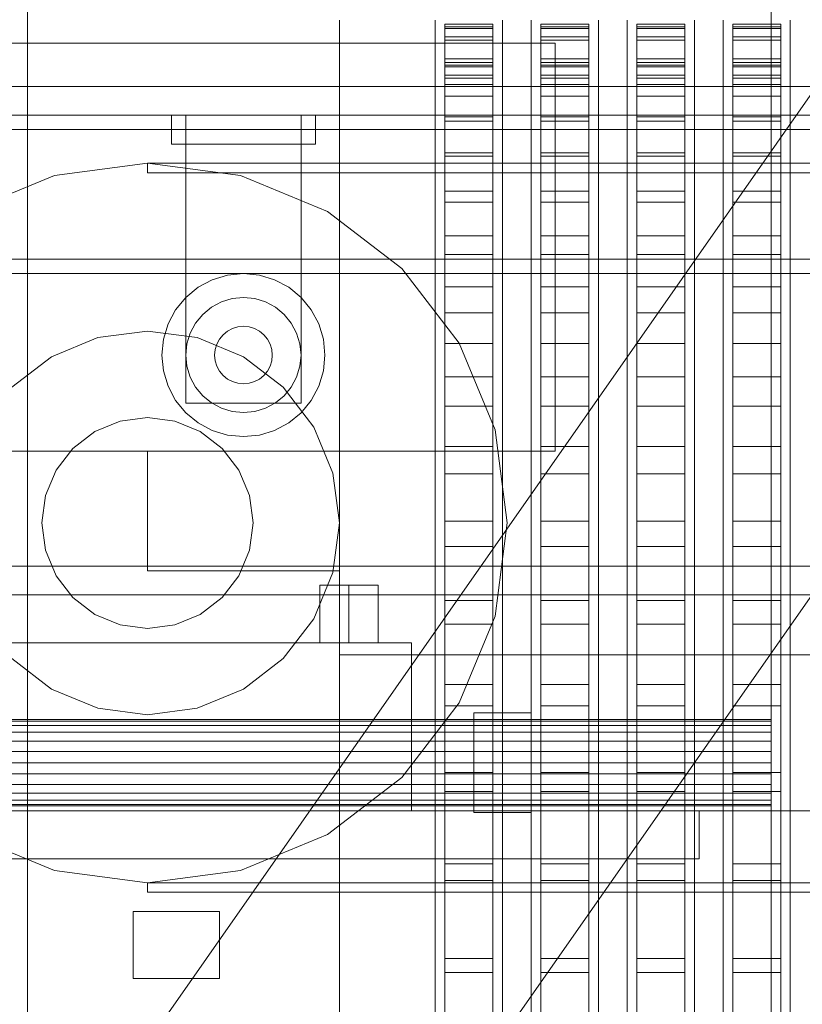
# Model space of a CAD drawing. Header units: millimetres. Extents: x -3490 to 61924, y -72580 to 6847.
# Tile 47 of 256: x -1727 to -1564, y -34225 to -34020. Entities that reach past the tile are written whole.
import ezdxf

# ---------------------------------------------------------------- set-up
doc = ezdxf.new("R2010")
doc.units = ezdxf.units.MM
for name, color, linetype, lineweight in [('COTAS_O', 1, 'Continuous', 0), ('frontal_briquetadora', 7, 'Continuous', 0), ('frontal_C03', 7, 'Continuous', 0), ('frontal_C11', 7, 'Continuous', 0), ('frontal_dosificador', 7, 'Continuous', 0), ('frontal_tolva', 7, 'Continuous', 0)]:
    doc.layers.add(name, color=color, linetype=linetype, lineweight=lineweight)
doc.dimstyles.new('R19_100', dxfattribs={"dimtxt": 250, "dimasz": 150, "dimexe": 150, "dimexo": 80, "dimgap": 100, "dimtad": 1, "dimtih": 1, "dimtoh": 1, "dimdsep": 46, "dimcen": 0.09, "dimadec": 0, "dimazin": 0, "dimtfac": 1, "dimtdec": 4, "dimtofl": 0, "dimtmove": 0, "dimatfit": 3, "dimfxl": 1, "dimtolj": 1, "dimtzin": 0, "dimarcsym": 0})

# ---------------------------------------------------------------- blocks, each defined once
blk = doc.blocks.new('DIM_R29_56')
at = {"layer": 'COTAS_O'}
for p, q in [((-1725, -31700), (-1025, -31700)), ((-1025, -31700), (-1070, -31850)), ((-1025, -34400), (-1025, -31700)), ((-1025, -31700), (-980, -31850)), ((-1025, -34400), (-1070, -34250)), ((-1025, -34400), (-980, -34250)), ((-1725, -34400), (-1025, -34400))]:
    blk.add_line(p, q, dxfattribs=at)
blk.add_text('2700 O', height=250, rotation=90, dxfattribs=at).set_placement((-1125, -33050))
blk = doc.blocks.new('DIM_R29_57')
at = {"layer": 'COTAS_O'}
for p, q in [((-1725, -33700), (-1575, -33655)), ((1725, -33700), (1575, -33655)), ((-1725, -34400), (-1725, -33700)), ((-1725, -33700), (1725, -33700)), ((-1725, -33700), (-1575, -33745)), ((1725, -33700), (1575, -33745)), ((1725, -34400), (1725, -33700))]:
    blk.add_line(p, q, dxfattribs=at)
blk.add_text('3450 O', height=250, dxfattribs=at).set_placement((0, -33600))

msp = doc.modelspace()

# ---------------------------------------------------------------- linework, layer by layer
at = {"layer": 'frontal_briquetadora'}
for p, q in [((-1660, -34021.432), (-1660, -34020.159)), ((-1660, -34023.974), (-1660, -34021.432)), ((-1640, -34021.432), (-1640, -34020.159)), ((-1640, -34023.974), (-1640, -34021.432)), ((-1638, -34021.599), (-1638, -34021.008)), ((-1638, -34021.008), (-1638, -34021.918)), ((-1638, -34021.008), (-1628, -34021.008)), ((-1628, -34021.008), (-1628, -34021.918)), ((-1628, -34021.599), (-1628, -34021.008)), ((-1626, -34021.432), (-1626, -34020.159)), ((-1626, -34023.974), (-1626, -34021.432)), ((-1620, -34021.432), (-1620, -34020.159)), ((-1620, -34023.974), (-1620, -34021.432)), ((-1618, -34021.599), (-1618, -34021.008)), ((-1618, -34021.008), (-1618, -34021.918)), ((-1618, -34021.008), (-1608, -34021.008)), ((-1608, -34021.008), (-1608, -34021.918)), ((-1608, -34021.599), (-1608, -34021.008)), ((-1606, -34021.432), (-1606, -34020.159)), ((-1606, -34023.974), (-1606, -34021.432)), ((-1600, -34021.432), (-1600, -34020.159)), ((-1600, -34023.974), (-1600, -34021.432)), ((-1598, -34021.599), (-1598, -34021.008)), ((-1598, -34021.008), (-1598, -34021.918)), ((-1598, -34021.008), (-1588, -34021.008)), ((-1588, -34021.008), (-1588, -34021.918)), ((-1588, -34021.599), (-1588, -34021.008)), ((-1586, -34021.432), (-1586, -34020.159)), ((-1586, -34023.974), (-1586, -34021.432)), ((-1580, -34021.432), (-1580, -34020.159)), ((-1580, -34023.974), (-1580, -34021.432)), ((-1578, -34021.599), (-1578, -34021.008)), ((-1578, -34021.008), (-1578, -34021.918)), ((-1578, -34021.008), (-1568, -34021.008)), ((-1568, -34021.008), (-1568, -34021.918)), ((-1568, -34021.599), (-1568, -34021.008)), ((-1566, -34021.432), (-1566, -34020.159)), ((-1566, -34023.974), (-1566, -34021.432)), ((-1638, -34023.687), (-1638, -34021.599)), ((-1638, -34021.599), (-1628, -34021.599)), ((-1638, -34021.918), (-1638, -34024.323)), ((-1638, -34021.918), (-1628, -34021.918)), ((-1628, -34023.687), (-1628, -34021.599)), ((-1628, -34021.918), (-1628, -34024.323)), ((-1618, -34023.687), (-1618, -34021.599)), ((-1618, -34021.599), (-1608, -34021.599)), ((-1618, -34021.918), (-1618, -34024.323)), ((-1618, -34021.918), (-1608, -34021.918)), ((-1608, -34023.687), (-1608, -34021.599)), ((-1608, -34021.918), (-1608, -34024.323)), ((-1598, -34023.687), (-1598, -34021.599)), ((-1598, -34021.599), (-1588, -34021.599)), ((-1598, -34021.918), (-1598, -34024.323)), ((-1598, -34021.918), (-1588, -34021.918)), ((-1588, -34023.687), (-1588, -34021.599)), ((-1588, -34021.918), (-1588, -34024.323)), ((-1578, -34023.687), (-1578, -34021.599)), ((-1578, -34021.599), (-1568, -34021.599)), ((-1578, -34021.918), (-1578, -34024.323)), ((-1578, -34021.918), (-1568, -34021.918)), ((-1568, -34023.687), (-1568, -34021.599)), ((-1568, -34021.918), (-1568, -34024.323)), ((-1660, -34027.772), (-1660, -34023.974)), ((-1640, -34027.772), (-1640, -34023.974)), ((-1638, -34255.522), (-1638, -34023.687)), ((-1638, -34023.687), (-1628, -34023.687)), ((-1638, -34024.323), (-1638, -34028.212)), ((-1638, -34024.323), (-1628, -34024.323)), ((-1628, -34255.522), (-1628, -34023.687)), ((-1628, -34024.323), (-1628, -34028.212)), ((-1626, -34027.772), (-1626, -34023.974)), ((-1620, -34027.772), (-1620, -34023.974)), ((-1618, -34255.522), (-1618, -34023.687)), ((-1618, -34023.687), (-1608, -34023.687)), ((-1618, -34024.323), (-1618, -34028.212)), ((-1618, -34024.323), (-1608, -34024.323)), ((-1608, -34255.522), (-1608, -34023.687)), ((-1608, -34024.323), (-1608, -34028.212)), ((-1606, -34027.772), (-1606, -34023.974)), ((-1600, -34027.772), (-1600, -34023.974)), ((-1598, -34255.522), (-1598, -34023.687)), ((-1598, -34023.687), (-1588, -34023.687)), ((-1598, -34024.323), (-1598, -34028.212)), ((-1598, -34024.323), (-1588, -34024.323)), ((-1588, -34255.522), (-1588, -34023.687)), ((-1588, -34024.323), (-1588, -34028.212)), ((-1586, -34027.772), (-1586, -34023.974)), ((-1580, -34027.772), (-1580, -34023.974)), ((-1578, -34255.522), (-1578, -34023.687)), ((-1578, -34023.687), (-1568, -34023.687)), ((-1578, -34024.323), (-1578, -34028.212)), ((-1578, -34024.323), (-1568, -34024.323)), ((-1568, -34255.522), (-1568, -34023.687)), ((-1568, -34024.323), (-1568, -34028.212)), ((-1566, -34027.772), (-1566, -34023.974)), ((-1660, -34032.813), (-1660, -34027.772)), ((-1640, -34032.813), (-1640, -34027.772)), ((-1638, -34028.212), (-1638, -34033.566)), ((-1638, -34028.212), (-1628, -34028.212)), ((-1638, -34029.008), (-1638, -34029.894)), ((-1638, -34029.584), (-1638, -34029.008)), ((-1638, -34029.008), (-1628, -34029.008)), ((-1638, -34031.618), (-1638, -34029.584)), ((-1638, -34029.584), (-1628, -34029.584)), ((-1628, -34028.212), (-1628, -34033.566)), ((-1628, -34029.584), (-1628, -34029.008)), ((-1628, -34029.008), (-1628, -34029.894)), ((-1628, -34031.618), (-1628, -34029.584)), ((-1626, -34032.813), (-1626, -34027.772)), ((-1620, -34032.813), (-1620, -34027.772)), ((-1618, -34028.212), (-1618, -34033.566)), ((-1618, -34028.212), (-1608, -34028.212)), ((-1618, -34029.008), (-1618, -34029.894)), ((-1618, -34029.584), (-1618, -34029.008)), ((-1618, -34029.008), (-1608, -34029.008)), ((-1618, -34031.618), (-1618, -34029.584)), ((-1618, -34029.584), (-1608, -34029.584)), ((-1608, -34028.212), (-1608, -34033.566)), ((-1608, -34029.584), (-1608, -34029.008)), ((-1608, -34029.008), (-1608, -34029.894)), ((-1608, -34031.618), (-1608, -34029.584)), ((-1606, -34032.813), (-1606, -34027.772)), ((-1600, -34032.813), (-1600, -34027.772)), ((-1598, -34028.212), (-1598, -34033.566)), ((-1598, -34028.212), (-1588, -34028.212)), ((-1598, -34029.008), (-1598, -34029.894)), ((-1598, -34029.584), (-1598, -34029.008)), ((-1598, -34029.008), (-1588, -34029.008)), ((-1598, -34031.618), (-1598, -34029.584)), ((-1598, -34029.584), (-1588, -34029.584)), ((-1588, -34028.212), (-1588, -34033.566)), ((-1588, -34029.584), (-1588, -34029.008)), ((-1588, -34029.008), (-1588, -34029.894)), ((-1588, -34031.618), (-1588, -34029.584)), ((-1586, -34032.813), (-1586, -34027.772)), ((-1580, -34032.813), (-1580, -34027.772)), ((-1578, -34028.212), (-1578, -34033.566)), ((-1578, -34028.212), (-1568, -34028.212)), ((-1578, -34029.008), (-1578, -34029.894)), ((-1578, -34029.584), (-1578, -34029.008)), ((-1578, -34029.008), (-1568, -34029.008)), ((-1578, -34031.618), (-1578, -34029.584)), ((-1578, -34029.584), (-1568, -34029.584)), ((-1568, -34028.212), (-1568, -34033.566)), ((-1568, -34029.584), (-1568, -34029.008)), ((-1568, -34029.008), (-1568, -34029.894)), ((-1568, -34031.618), (-1568, -34029.584)), ((-1566, -34032.813), (-1566, -34027.772)), ((-1640, -34030.642), (-1640, -34030)), ((-1640, -34032.567), (-1640, -34030.642)), ((-1638, -34029.894), (-1638, -34032.237)), ((-1638, -34029.894), (-1628, -34029.894)), ((-1638, -34263.452), (-1638, -34031.618)), ((-1638, -34031.618), (-1628, -34031.618)), ((-1628, -34029.894), (-1628, -34032.237)), ((-1628, -34263.452), (-1628, -34031.618)), ((-1626, -34030.642), (-1626, -34030)), ((-1626, -34032.567), (-1626, -34030.642)), ((-1620, -34030.642), (-1620, -34030)), ((-1620, -34032.567), (-1620, -34030.642)), ((-1618, -34029.894), (-1618, -34032.237)), ((-1618, -34029.894), (-1608, -34029.894)), ((-1618, -34263.452), (-1618, -34031.618)), ((-1618, -34031.618), (-1608, -34031.618)), ((-1608, -34029.894), (-1608, -34032.237)), ((-1608, -34263.452), (-1608, -34031.618)), ((-1606, -34030.642), (-1606, -34030)), ((-1606, -34032.567), (-1606, -34030.642)), ((-1600, -34030.642), (-1600, -34030)), ((-1600, -34032.567), (-1600, -34030.642)), ((-1598, -34029.894), (-1598, -34032.237)), ((-1598, -34029.894), (-1588, -34029.894)), ((-1598, -34263.452), (-1598, -34031.618)), ((-1598, -34031.618), (-1588, -34031.618)), ((-1588, -34029.894), (-1588, -34032.237)), ((-1588, -34263.452), (-1588, -34031.618)), ((-1586, -34030.642), (-1586, -34030)), ((-1586, -34032.567), (-1586, -34030.642)), ((-1580, -34030.642), (-1580, -34030)), ((-1580, -34032.567), (-1580, -34030.642)), ((-1578, -34029.894), (-1578, -34032.237)), ((-1578, -34029.894), (-1568, -34029.894)), ((-1578, -34263.452), (-1578, -34031.618)), ((-1578, -34031.618), (-1568, -34031.618)), ((-1568, -34029.894), (-1568, -34032.237)), ((-1568, -34263.452), (-1568, -34031.618)), ((-1566, -34030.642), (-1566, -34030)), ((-1566, -34032.567), (-1566, -34030.642)), ((-1660, -34039.075), (-1660, -34032.813)), ((-1640, -34035.764), (-1640, -34032.567)), ((-1640, -34039.075), (-1640, -34032.813)), ((-1638, -34032.237), (-1638, -34036.025)), ((-1638, -34032.237), (-1628, -34032.237)), ((-1638, -34033.566), (-1638, -34040.36)), ((-1638, -34033.566), (-1628, -34033.566)), ((-1628, -34032.237), (-1628, -34036.025)), ((-1628, -34033.566), (-1628, -34040.36)), ((-1626, -34035.764), (-1626, -34032.567)), ((-1626, -34039.075), (-1626, -34032.813)), ((-1620, -34035.764), (-1620, -34032.567)), ((-1620, -34039.075), (-1620, -34032.813)), ((-1618, -34032.237), (-1618, -34036.025)), ((-1618, -34032.237), (-1608, -34032.237)), ((-1618, -34033.566), (-1618, -34040.36)), ((-1618, -34033.566), (-1608, -34033.566)), ((-1608, -34032.237), (-1608, -34036.025)), ((-1608, -34033.566), (-1608, -34040.36)), ((-1606, -34035.764), (-1606, -34032.567)), ((-1606, -34039.075), (-1606, -34032.813)), ((-1600, -34035.764), (-1600, -34032.567)), ((-1600, -34039.075), (-1600, -34032.813)), ((-1598, -34032.237), (-1598, -34036.025)), ((-1598, -34032.237), (-1588, -34032.237)), ((-1598, -34033.566), (-1598, -34040.36)), ((-1598, -34033.566), (-1588, -34033.566)), ((-1588, -34032.237), (-1588, -34036.025)), ((-1588, -34033.566), (-1588, -34040.36)), ((-1586, -34035.764), (-1586, -34032.567)), ((-1586, -34039.075), (-1586, -34032.813)), ((-1580, -34035.764), (-1580, -34032.567)), ((-1580, -34039.075), (-1580, -34032.813)), ((-1578, -34032.237), (-1578, -34036.025)), ((-1578, -34032.237), (-1568, -34032.237)), ((-1578, -34033.566), (-1578, -34040.36)), ((-1578, -34033.566), (-1568, -34033.566)), ((-1568, -34032.237), (-1568, -34036.025)), ((-1568, -34033.566), (-1568, -34040.36)), ((-1566, -34035.764), (-1566, -34032.567)), ((-1566, -34039.075), (-1566, -34032.813)), ((-1640, -34040.222), (-1640, -34035.764)), ((-1626, -34040.222), (-1626, -34035.764)), ((-1620, -34040.222), (-1620, -34035.764)), ((-1606, -34040.222), (-1606, -34035.764)), ((-1600, -34040.222), (-1600, -34035.764)), ((-1586, -34040.222), (-1586, -34035.764)), ((-1580, -34040.222), (-1580, -34035.764)), ((-1566, -34040.222), (-1566, -34035.764)), ((-1638, -34036.025), (-1638, -34041.241)), ((-1638, -34036.025), (-1628, -34036.025)), ((-1628, -34036.025), (-1628, -34041.241)), ((-1618, -34036.025), (-1618, -34041.241)), ((-1618, -34036.025), (-1608, -34036.025)), ((-1608, -34036.025), (-1608, -34041.241)), ((-1598, -34036.025), (-1598, -34041.241)), ((-1598, -34036.025), (-1588, -34036.025)), ((-1588, -34036.025), (-1588, -34041.241)), ((-1578, -34036.025), (-1578, -34041.241)), ((-1578, -34036.025), (-1568, -34036.025)), ((-1568, -34036.025), (-1568, -34041.241)), ((-1660, -34046.532), (-1660, -34039.075)), ((-1640, -34046.532), (-1640, -34039.075)), ((-1626, -34046.532), (-1626, -34039.075)), ((-1620, -34046.532), (-1620, -34039.075)), ((-1606, -34046.532), (-1606, -34039.075)), ((-1600, -34046.532), (-1600, -34039.075)), ((-1586, -34046.532), (-1586, -34039.075)), ((-1580, -34046.532), (-1580, -34039.075)), ((-1566, -34046.532), (-1566, -34039.075)), ((-1640, -34045.921), (-1640, -34040.222)), ((-1638, -34040.36), (-1638, -34048.56)), ((-1638, -34040.36), (-1628, -34040.36)), ((-1638, -34041.241), (-1638, -34047.859)), ((-1638, -34041.241), (-1628, -34041.241)), ((-1628, -34040.36), (-1628, -34048.56)), ((-1628, -34041.241), (-1628, -34047.859)), ((-1626, -34045.921), (-1626, -34040.222)), ((-1620, -34045.921), (-1620, -34040.222)), ((-1618, -34040.36), (-1618, -34048.56)), ((-1618, -34040.36), (-1608, -34040.36)), ((-1618, -34041.241), (-1618, -34047.859)), ((-1618, -34041.241), (-1608, -34041.241)), ((-1608, -34040.36), (-1608, -34048.56)), ((-1608, -34041.241), (-1608, -34047.859)), ((-1606, -34045.921), (-1606, -34040.222)), ((-1600, -34045.921), (-1600, -34040.222)), ((-1598, -34040.36), (-1598, -34048.56)), ((-1598, -34040.36), (-1588, -34040.36)), ((-1598, -34041.241), (-1598, -34047.859)), ((-1598, -34041.241), (-1588, -34041.241)), ((-1588, -34040.36), (-1588, -34048.56)), ((-1588, -34041.241), (-1588, -34047.859)), ((-1586, -34045.921), (-1586, -34040.222)), ((-1580, -34045.921), (-1580, -34040.222)), ((-1578, -34040.36), (-1578, -34048.56)), ((-1578, -34040.36), (-1568, -34040.36)), ((-1578, -34041.241), (-1578, -34047.859)), ((-1578, -34041.241), (-1568, -34041.241)), ((-1568, -34040.36), (-1568, -34048.56)), ((-1568, -34041.241), (-1568, -34047.859)), ((-1566, -34045.921), (-1566, -34040.222)), ((-1640, -34052.836), (-1640, -34045.921)), ((-1626, -34052.836), (-1626, -34045.921)), ((-1620, -34052.836), (-1620, -34045.921)), ((-1606, -34052.836), (-1606, -34045.921)), ((-1600, -34052.836), (-1600, -34045.921)), ((-1586, -34052.836), (-1586, -34045.921)), ((-1580, -34052.836), (-1580, -34045.921)), ((-1566, -34052.836), (-1566, -34045.921)), ((-1660, -34055.154), (-1660, -34046.532)), ((-1640, -34055.154), (-1640, -34046.532)), ((-1638, -34047.859), (-1638, -34055.846)), ((-1638, -34047.859), (-1628, -34047.859)), ((-1628, -34047.859), (-1628, -34055.846)), ((-1626, -34055.154), (-1626, -34046.532)), ((-1620, -34055.154), (-1620, -34046.532)), ((-1618, -34047.859), (-1618, -34055.846)), ((-1618, -34047.859), (-1608, -34047.859)), ((-1608, -34047.859), (-1608, -34055.846)), ((-1606, -34055.154), (-1606, -34046.532)), ((-1600, -34055.154), (-1600, -34046.532)), ((-1598, -34047.859), (-1598, -34055.846)), ((-1598, -34047.859), (-1588, -34047.859)), ((-1588, -34047.859), (-1588, -34055.846)), ((-1586, -34055.154), (-1586, -34046.532)), ((-1580, -34055.154), (-1580, -34046.532)), ((-1578, -34047.859), (-1578, -34055.846)), ((-1578, -34047.859), (-1568, -34047.859)), ((-1568, -34047.859), (-1568, -34055.846)), ((-1566, -34055.154), (-1566, -34046.532)), ((-1638, -34048.56), (-1638, -34058.126)), ((-1638, -34048.56), (-1628, -34048.56)), ((-1628, -34048.56), (-1628, -34058.126)), ((-1618, -34048.56), (-1618, -34058.126)), ((-1618, -34048.56), (-1608, -34048.56)), ((-1608, -34048.56), (-1608, -34058.126)), ((-1598, -34048.56), (-1598, -34058.126)), ((-1598, -34048.56), (-1588, -34048.56)), ((-1588, -34048.56), (-1588, -34058.126)), ((-1578, -34048.56), (-1578, -34058.126)), ((-1578, -34048.56), (-1568, -34048.56)), ((-1568, -34048.56), (-1568, -34058.126)), ((-1640, -34060.938), (-1640, -34052.836)), ((-1626, -34060.938), (-1626, -34052.836)), ((-1620, -34060.938), (-1620, -34052.836)), ((-1606, -34060.938), (-1606, -34052.836)), ((-1600, -34060.938), (-1600, -34052.836)), ((-1586, -34060.938), (-1586, -34052.836)), ((-1580, -34060.938), (-1580, -34052.836)), ((-1566, -34060.938), (-1566, -34052.836)), ((-1660, -34064.906), (-1660, -34055.154)), ((-1640, -34064.906), (-1640, -34055.154)), ((-1638, -34055.846), (-1638, -34065.165)), ((-1638, -34055.846), (-1628, -34055.846)), ((-1628, -34055.846), (-1628, -34065.165)), ((-1626, -34064.906), (-1626, -34055.154)), ((-1620, -34064.906), (-1620, -34055.154)), ((-1618, -34055.846), (-1618, -34065.165)), ((-1618, -34055.846), (-1608, -34055.846)), ((-1608, -34055.846), (-1608, -34065.165)), ((-1606, -34064.906), (-1606, -34055.154)), ((-1600, -34064.906), (-1600, -34055.154)), ((-1598, -34055.846), (-1598, -34065.165)), ((-1598, -34055.846), (-1588, -34055.846)), ((-1588, -34055.846), (-1588, -34065.165)), ((-1586, -34064.906), (-1586, -34055.154)), ((-1580, -34064.906), (-1580, -34055.154)), ((-1578, -34055.846), (-1578, -34065.165)), ((-1578, -34055.846), (-1568, -34055.846)), ((-1568, -34055.846), (-1568, -34065.165)), ((-1566, -34064.906), (-1566, -34055.154)), ((-1638, -34058.126), (-1638, -34069.012)), ((-1638, -34058.126), (-1628, -34058.126)), ((-1628, -34058.126), (-1628, -34069.012)), ((-1618, -34058.126), (-1618, -34069.012)), ((-1618, -34058.126), (-1608, -34058.126)), ((-1608, -34058.126), (-1608, -34069.012)), ((-1598, -34058.126), (-1598, -34069.012)), ((-1598, -34058.126), (-1588, -34058.126)), ((-1588, -34058.126), (-1588, -34069.012)), ((-1578, -34058.126), (-1578, -34069.012)), ((-1578, -34058.126), (-1568, -34058.126)), ((-1568, -34058.126), (-1568, -34069.012)), ((-1640, -34070.192), (-1640, -34060.938)), ((-1626, -34070.192), (-1626, -34060.938)), ((-1620, -34070.192), (-1620, -34060.938)), ((-1606, -34070.192), (-1606, -34060.938)), ((-1600, -34070.192), (-1600, -34060.938)), ((-1586, -34070.192), (-1586, -34060.938)), ((-1580, -34070.192), (-1580, -34060.938)), ((-1566, -34070.192), (-1566, -34060.938)), ((-1660, -34075.747), (-1660, -34064.906)), ((-1640, -34075.747), (-1640, -34064.906)), ((-1638, -34065.165), (-1638, -34075.769)), ((-1638, -34065.165), (-1628, -34065.165)), ((-1628, -34065.165), (-1628, -34075.769)), ((-1626, -34075.747), (-1626, -34064.906)), ((-1620, -34075.747), (-1620, -34064.906)), ((-1618, -34065.165), (-1618, -34075.769)), ((-1618, -34065.165), (-1608, -34065.165)), ((-1608, -34065.165), (-1608, -34075.769)), ((-1606, -34075.747), (-1606, -34064.906)), ((-1600, -34075.747), (-1600, -34064.906)), ((-1598, -34065.165), (-1598, -34075.769)), ((-1598, -34065.165), (-1588, -34065.165)), ((-1588, -34065.165), (-1588, -34075.769)), ((-1586, -34075.747), (-1586, -34064.906)), ((-1580, -34075.747), (-1580, -34064.906)), ((-1578, -34065.165), (-1578, -34075.769)), ((-1578, -34065.165), (-1568, -34065.165)), ((-1568, -34065.165), (-1568, -34075.769)), ((-1566, -34075.747), (-1566, -34064.906)), ((-1640, -34080.559), (-1640, -34070.192)), ((-1638, -34069.012), (-1638, -34081.166)), ((-1638, -34069.012), (-1628, -34069.012)), ((-1628, -34069.012), (-1628, -34081.166)), ((-1626, -34080.559), (-1626, -34070.192)), ((-1620, -34080.559), (-1620, -34070.192)), ((-1618, -34069.012), (-1618, -34081.166)), ((-1618, -34069.012), (-1608, -34069.012)), ((-1608, -34069.012), (-1608, -34081.166)), ((-1606, -34080.559), (-1606, -34070.192)), ((-1600, -34080.559), (-1600, -34070.192)), ((-1598, -34069.012), (-1598, -34081.166)), ((-1598, -34069.012), (-1588, -34069.012)), ((-1588, -34069.012), (-1588, -34081.166)), ((-1586, -34080.559), (-1586, -34070.192)), ((-1580, -34080.559), (-1580, -34070.192)), ((-1578, -34069.012), (-1578, -34081.166)), ((-1578, -34069.012), (-1568, -34069.012)), ((-1568, -34069.012), (-1568, -34081.166)), ((-1566, -34080.559), (-1566, -34070.192)), ((-1660, -34087.632), (-1660, -34075.747)), ((-1640, -34087.632), (-1640, -34075.747)), ((-1638, -34075.769), (-1638, -34087.608)), ((-1638, -34075.769), (-1628, -34075.769)), ((-1628, -34075.769), (-1628, -34087.608)), ((-1626, -34087.632), (-1626, -34075.747)), ((-1620, -34087.632), (-1620, -34075.747)), ((-1618, -34075.769), (-1618, -34087.608)), ((-1618, -34075.769), (-1608, -34075.769)), ((-1608, -34075.769), (-1608, -34087.608)), ((-1606, -34087.632), (-1606, -34075.747)), ((-1600, -34087.632), (-1600, -34075.747)), ((-1598, -34075.769), (-1598, -34087.608)), ((-1598, -34075.769), (-1588, -34075.769)), ((-1588, -34075.769), (-1588, -34087.608)), ((-1586, -34087.632), (-1586, -34075.747)), ((-1580, -34087.632), (-1580, -34075.747)), ((-1578, -34075.769), (-1578, -34087.608)), ((-1578, -34075.769), (-1568, -34075.769)), ((-1568, -34075.769), (-1568, -34087.608)), ((-1566, -34087.632), (-1566, -34075.747)), ((-1640, -34091.994), (-1640, -34080.559)), ((-1626, -34091.994), (-1626, -34080.559)), ((-1620, -34091.994), (-1620, -34080.559)), ((-1606, -34091.994), (-1606, -34080.559)), ((-1600, -34091.994), (-1600, -34080.559)), ((-1586, -34091.994), (-1586, -34080.559)), ((-1580, -34091.994), (-1580, -34080.559)), ((-1566, -34091.994), (-1566, -34080.559)), ((-1638, -34081.166), (-1638, -34094.527)), ((-1638, -34081.166), (-1628, -34081.166)), ((-1628, -34081.166), (-1628, -34094.527)), ((-1618, -34081.166), (-1618, -34094.527)), ((-1618, -34081.166), (-1608, -34081.166)), ((-1608, -34081.166), (-1608, -34094.527)), ((-1598, -34081.166), (-1598, -34094.527)), ((-1598, -34081.166), (-1588, -34081.166)), ((-1588, -34081.166), (-1588, -34094.527)), ((-1578, -34081.166), (-1578, -34094.527)), ((-1578, -34081.166), (-1568, -34081.166)), ((-1568, -34081.166), (-1568, -34094.527)), ((-1660, -34088.791), (-1660, -34083.177)), ((-1660, -34100.514), (-1660, -34087.632)), ((-1660, -34099.562), (-1660, -34088.791)), ((-1640, -34100.514), (-1640, -34087.632)), ((-1638, -34087.608), (-1638, -34100.623)), ((-1638, -34087.608), (-1628, -34087.608)), ((-1628, -34087.608), (-1628, -34100.623)), ((-1626, -34100.514), (-1626, -34087.632)), ((-1620, -34100.514), (-1620, -34087.632)), ((-1618, -34087.608), (-1618, -34100.623)), ((-1618, -34087.608), (-1608, -34087.608)), ((-1608, -34087.608), (-1608, -34100.623)), ((-1606, -34100.514), (-1606, -34087.632)), ((-1600, -34100.514), (-1600, -34087.632)), ((-1598, -34087.608), (-1598, -34100.623)), ((-1598, -34087.608), (-1588, -34087.608)), ((-1588, -34087.608), (-1588, -34100.623)), ((-1586, -34100.514), (-1586, -34087.632)), ((-1580, -34100.514), (-1580, -34087.632)), ((-1578, -34087.608), (-1578, -34100.623)), ((-1578, -34087.608), (-1568, -34087.608)), ((-1568, -34087.608), (-1568, -34100.623)), ((-1566, -34100.514), (-1566, -34087.632)), ((-1640, -34104.448), (-1640, -34091.994)), ((-1626, -34104.448), (-1626, -34091.994)), ((-1620, -34104.448), (-1620, -34091.994)), ((-1606, -34104.448), (-1606, -34091.994)), ((-1600, -34104.448), (-1600, -34091.994)), ((-1586, -34104.448), (-1586, -34091.994)), ((-1580, -34104.448), (-1580, -34091.994)), ((-1566, -34104.448), (-1566, -34091.994)), ((-1638, -34094.527), (-1638, -34109.032)), ((-1638, -34094.527), (-1628, -34094.527)), ((-1628, -34094.527), (-1628, -34109.032)), ((-1618, -34094.527), (-1618, -34109.032)), ((-1618, -34094.527), (-1608, -34094.527)), ((-1608, -34094.527), (-1608, -34109.032)), ((-1598, -34094.527), (-1598, -34109.032)), ((-1598, -34094.527), (-1588, -34094.527)), ((-1588, -34094.527), (-1588, -34109.032)), ((-1578, -34094.527), (-1578, -34109.032)), ((-1578, -34094.527), (-1568, -34094.527)), ((-1568, -34094.527), (-1568, -34109.032)), ((-1660, -34114.62), (-1660, -34099.562)), ((-1660, -34114.338), (-1660, -34100.514)), ((-1640, -34114.338), (-1640, -34100.514)), ((-1638, -34100.623), (-1638, -34114.753)), ((-1638, -34100.623), (-1628, -34100.623)), ((-1628, -34100.623), (-1628, -34114.753)), ((-1626, -34114.338), (-1626, -34100.514)), ((-1620, -34114.338), (-1620, -34100.514)), ((-1618, -34100.623), (-1618, -34114.753)), ((-1618, -34100.623), (-1608, -34100.623)), ((-1608, -34100.623), (-1608, -34114.753)), ((-1606, -34114.338), (-1606, -34100.514)), ((-1600, -34114.338), (-1600, -34100.514)), ((-1598, -34100.623), (-1598, -34114.753)), ((-1598, -34100.623), (-1588, -34100.623)), ((-1588, -34100.623), (-1588, -34114.753)), ((-1586, -34114.338), (-1586, -34100.514)), ((-1580, -34114.338), (-1580, -34100.514)), ((-1578, -34100.623), (-1578, -34114.753)), ((-1578, -34100.623), (-1568, -34100.623)), ((-1568, -34100.623), (-1568, -34114.753)), ((-1566, -34114.338), (-1566, -34100.514)), ((-1640, -34117.868), (-1640, -34104.448)), ((-1626, -34117.868), (-1626, -34104.448)), ((-1620, -34117.868), (-1620, -34104.448)), ((-1606, -34117.868), (-1606, -34104.448)), ((-1600, -34117.868), (-1600, -34104.448)), ((-1586, -34117.868), (-1586, -34104.448)), ((-1580, -34117.868), (-1580, -34104.448)), ((-1566, -34117.868), (-1566, -34104.448)), ((-1638, -34109.032), (-1638, -34124.609)), ((-1638, -34109.032), (-1628, -34109.032)), ((-1628, -34109.032), (-1628, -34124.609)), ((-1618, -34109.032), (-1618, -34124.609)), ((-1618, -34109.032), (-1608, -34109.032)), ((-1608, -34109.032), (-1608, -34124.609)), ((-1598, -34109.032), (-1598, -34124.609)), ((-1598, -34109.032), (-1588, -34109.032)), ((-1588, -34109.032), (-1588, -34124.609)), ((-1578, -34109.032), (-1578, -34124.609)), ((-1578, -34109.032), (-1568, -34109.032)), ((-1568, -34109.032), (-1568, -34124.609)), ((-1660, -34129.049), (-1660, -34114.338)), ((-1660, -34132.744), (-1660, -34114.62)), ((-1640, -34129.049), (-1640, -34114.338)), ((-1638, -34114.753), (-1638, -34129.927)), ((-1638, -34114.753), (-1628, -34114.753)), ((-1628, -34114.753), (-1628, -34129.927)), ((-1626, -34129.049), (-1626, -34114.338)), ((-1620, -34129.049), (-1620, -34114.338)), ((-1618, -34114.753), (-1618, -34129.927)), ((-1618, -34114.753), (-1608, -34114.753)), ((-1608, -34114.753), (-1608, -34129.927)), ((-1606, -34129.049), (-1606, -34114.338)), ((-1600, -34129.049), (-1600, -34114.338)), ((-1598, -34114.753), (-1598, -34129.927)), ((-1598, -34114.753), (-1588, -34114.753)), ((-1588, -34114.753), (-1588, -34129.927)), ((-1586, -34129.049), (-1586, -34114.338)), ((-1580, -34129.049), (-1580, -34114.338)), ((-1578, -34114.753), (-1578, -34129.927)), ((-1578, -34114.753), (-1568, -34114.753)), ((-1568, -34114.753), (-1568, -34129.927)), ((-1566, -34129.049), (-1566, -34114.338)), ((-1640, -34132.196), (-1640, -34117.868)), ((-1626, -34132.196), (-1626, -34117.868)), ((-1620, -34132.196), (-1620, -34117.868)), ((-1606, -34132.196), (-1606, -34117.868)), ((-1600, -34132.196), (-1600, -34117.868)), ((-1586, -34132.196), (-1586, -34117.868)), ((-1580, -34132.196), (-1580, -34117.868)), ((-1566, -34132.196), (-1566, -34117.868)), ((-1638, -34124.609), (-1638, -34141.184)), ((-1638, -34124.609), (-1628, -34124.609)), ((-1628, -34124.609), (-1628, -34141.184)), ((-1618, -34124.609), (-1618, -34141.184)), ((-1618, -34124.609), (-1608, -34124.609)), ((-1608, -34124.609), (-1608, -34141.184)), ((-1598, -34124.609), (-1598, -34141.184)), ((-1598, -34124.609), (-1588, -34124.609)), ((-1588, -34124.609), (-1588, -34141.184)), ((-1578, -34124.609), (-1578, -34141.184)), ((-1578, -34124.609), (-1568, -34124.609)), ((-1568, -34124.609), (-1568, -34141.184)), ((-1660, -34144.586), (-1660, -34129.049)), ((-1640, -34144.586), (-1640, -34129.049)), ((-1638, -34129.927), (-1638, -34146.072)), ((-1638, -34129.927), (-1628, -34129.927)), ((-1628, -34129.927), (-1628, -34146.072)), ((-1626, -34144.586), (-1626, -34129.049)), ((-1620, -34144.586), (-1620, -34129.049)), ((-1618, -34129.927), (-1618, -34146.072)), ((-1618, -34129.927), (-1608, -34129.927)), ((-1608, -34129.927), (-1608, -34146.072)), ((-1606, -34144.586), (-1606, -34129.049)), ((-1600, -34144.586), (-1600, -34129.049)), ((-1598, -34129.927), (-1598, -34146.072)), ((-1598, -34129.927), (-1588, -34129.927)), ((-1588, -34129.927), (-1588, -34146.072)), ((-1586, -34144.586), (-1586, -34129.049)), ((-1580, -34144.586), (-1580, -34129.049)), ((-1578, -34129.927), (-1578, -34146.072)), ((-1578, -34129.927), (-1568, -34129.927)), ((-1568, -34129.927), (-1568, -34146.072)), ((-1566, -34144.586), (-1566, -34129.049)), ((-1640, -34147.372), (-1640, -34132.196)), ((-1626, -34147.372), (-1626, -34132.196)), ((-1620, -34147.372), (-1620, -34132.196)), ((-1606, -34147.372), (-1606, -34132.196)), ((-1600, -34147.372), (-1600, -34132.196)), ((-1586, -34147.372), (-1586, -34132.196)), ((-1580, -34147.372), (-1580, -34132.196)), ((-1566, -34147.372), (-1566, -34132.196)), ((-1660, -34152.465), (-1660, -34132.744)), ((-1638, -34141.184), (-1638, -34158.675)), ((-1638, -34141.184), (-1628, -34141.184)), ((-1628, -34141.184), (-1628, -34158.675)), ((-1618, -34141.184), (-1618, -34158.675)), ((-1618, -34141.184), (-1608, -34141.184)), ((-1608, -34141.184), (-1608, -34158.675)), ((-1598, -34141.184), (-1598, -34158.675)), ((-1598, -34141.184), (-1588, -34141.184)), ((-1588, -34141.184), (-1588, -34158.675)), ((-1578, -34141.184), (-1578, -34158.675)), ((-1578, -34141.184), (-1568, -34141.184)), ((-1568, -34141.184), (-1568, -34158.675)), ((-1660, -34160.884), (-1660, -34144.586)), ((-1640, -34160.884), (-1640, -34144.586)), ((-1626, -34160.884), (-1626, -34144.586)), ((-1620, -34160.884), (-1620, -34144.586)), ((-1606, -34160.884), (-1606, -34144.586)), ((-1600, -34160.884), (-1600, -34144.586)), ((-1586, -34160.884), (-1586, -34144.586)), ((-1580, -34160.884), (-1580, -34144.586)), ((-1566, -34160.884), (-1566, -34144.586)), ((-1638, -34146.072), (-1638, -34163.111)), ((-1638, -34146.072), (-1628, -34146.072)), ((-1628, -34146.072), (-1628, -34163.111)), ((-1618, -34146.072), (-1618, -34163.111)), ((-1618, -34146.072), (-1608, -34146.072)), ((-1608, -34146.072), (-1608, -34163.111)), ((-1598, -34146.072), (-1598, -34163.111)), ((-1598, -34146.072), (-1588, -34146.072)), ((-1588, -34146.072), (-1588, -34163.111)), ((-1578, -34146.072), (-1578, -34163.111)), ((-1578, -34146.072), (-1568, -34146.072)), ((-1568, -34146.072), (-1568, -34163.111)), ((-1640, -34163.329), (-1640, -34147.372)), ((-1626, -34163.329), (-1626, -34147.372)), ((-1620, -34163.329), (-1620, -34147.372)), ((-1606, -34163.329), (-1606, -34147.372)), ((-1600, -34163.329), (-1600, -34147.372)), ((-1586, -34163.329), (-1586, -34147.372)), ((-1580, -34163.329), (-1580, -34147.372)), ((-1566, -34163.329), (-1566, -34147.372)), ((-1660, -34152.465), (-1510, -34152.465)), ((-1660, -34152.465), (-1660, -34172.186)), ((-1638, -34158.675), (-1638, -34176.998)), ((-1638, -34158.675), (-1628, -34158.675)), ((-1628, -34158.675), (-1628, -34176.998)), ((-1618, -34158.675), (-1618, -34176.998)), ((-1618, -34158.675), (-1608, -34158.675)), ((-1608, -34158.675), (-1608, -34176.998)), ((-1598, -34158.675), (-1598, -34176.998)), ((-1598, -34158.675), (-1588, -34158.675)), ((-1588, -34158.675), (-1588, -34176.998)), ((-1578, -34158.675), (-1578, -34176.998)), ((-1578, -34158.675), (-1568, -34158.675)), ((-1568, -34158.675), (-1568, -34176.998)), ((-1660, -34177.878), (-1660, -34160.884)), ((-1640, -34177.878), (-1640, -34160.884)), ((-1626, -34177.878), (-1626, -34160.884)), ((-1620, -34177.878), (-1620, -34160.884)), ((-1606, -34177.878), (-1606, -34160.884)), ((-1600, -34177.878), (-1600, -34160.884)), ((-1586, -34177.878), (-1586, -34160.884)), ((-1580, -34177.878), (-1580, -34160.884)), ((-1566, -34177.878), (-1566, -34160.884)), ((-1638, -34163.111), (-1638, -34180.96)), ((-1638, -34163.111), (-1628, -34163.111)), ((-1628, -34163.111), (-1628, -34180.96)), ((-1618, -34163.111), (-1618, -34180.96)), ((-1618, -34163.111), (-1608, -34163.111)), ((-1608, -34163.111), (-1608, -34180.96)), ((-1598, -34163.111), (-1598, -34180.96)), ((-1598, -34163.111), (-1588, -34163.111)), ((-1588, -34163.111), (-1588, -34180.96)), ((-1578, -34163.111), (-1578, -34180.96)), ((-1578, -34163.111), (-1568, -34163.111)), ((-1568, -34163.111), (-1568, -34180.96)), ((-1640, -34180), (-1640, -34163.329)), ((-1626, -34180), (-1626, -34163.329)), ((-1620, -34180), (-1620, -34163.329)), ((-1606, -34180), (-1606, -34163.329)), ((-1600, -34180), (-1600, -34163.329)), ((-1586, -34180), (-1586, -34163.329)), ((-1580, -34180), (-1580, -34163.329)), ((-1566, -34180), (-1566, -34163.329)), ((-1660, -34172.186), (-1660, -34190.31)), ((-1638, -34176.998), (-1638, -34196.065)), ((-1638, -34176.998), (-1628, -34176.998)), ((-1628, -34176.998), (-1628, -34196.065)), ((-1618, -34176.998), (-1618, -34196.065)), ((-1618, -34176.998), (-1608, -34176.998)), ((-1608, -34176.998), (-1608, -34196.065)), ((-1598, -34176.998), (-1598, -34196.065)), ((-1598, -34176.998), (-1588, -34176.998)), ((-1588, -34176.998), (-1588, -34196.065)), ((-1578, -34176.998), (-1578, -34196.065)), ((-1578, -34176.998), (-1568, -34176.998)), ((-1568, -34176.998), (-1568, -34196.065)), ((-1660, -34195.496), (-1660, -34177.878)), ((-1640, -34195.496), (-1640, -34177.878)), ((-1626, -34195.496), (-1626, -34177.878)), ((-1620, -34195.496), (-1620, -34177.878)), ((-1606, -34195.496), (-1606, -34177.878)), ((-1600, -34195.496), (-1600, -34177.878)), ((-1586, -34195.496), (-1586, -34177.878)), ((-1580, -34195.496), (-1580, -34177.878)), ((-1566, -34195.496), (-1566, -34177.878)), ((-1640, -34197.313), (-1640, -34180)), ((-1638, -34180.96), (-1638, -34199.532)), ((-1638, -34180.96), (-1628, -34180.96)), ((-1628, -34180.96), (-1628, -34199.532)), ((-1626, -34197.313), (-1626, -34180)), ((-1620, -34197.313), (-1620, -34180)), ((-1618, -34180.96), (-1618, -34199.532)), ((-1618, -34180.96), (-1608, -34180.96)), ((-1608, -34180.96), (-1608, -34199.532)), ((-1606, -34197.313), (-1606, -34180)), ((-1600, -34197.313), (-1600, -34180)), ((-1598, -34180.96), (-1598, -34199.532)), ((-1598, -34180.96), (-1588, -34180.96)), ((-1588, -34180.96), (-1588, -34199.532)), ((-1586, -34197.313), (-1586, -34180)), ((-1580, -34197.313), (-1580, -34180)), ((-1578, -34180.96), (-1578, -34199.532)), ((-1578, -34180.96), (-1568, -34180.96)), ((-1568, -34180.96), (-1568, -34199.532)), ((-1566, -34197.313), (-1566, -34180)), ((-1660, -34190.31), (-1660, -34205.367)), ((-1660, -34213.667), (-1660, -34195.496)), ((-1640, -34213.667), (-1640, -34195.496)), ((-1626, -34213.667), (-1626, -34195.496)), ((-1620, -34213.667), (-1620, -34195.496)), ((-1606, -34213.667), (-1606, -34195.496)), ((-1600, -34213.667), (-1600, -34195.496)), ((-1586, -34213.667), (-1586, -34195.496)), ((-1580, -34213.667), (-1580, -34195.496)), ((-1566, -34213.667), (-1566, -34195.496)), ((-1640, -34215.195), (-1640, -34197.313)), ((-1638, -34196.065), (-1638, -34215.781)), ((-1638, -34196.065), (-1628, -34196.065)), ((-1628, -34196.065), (-1628, -34215.781)), ((-1626, -34215.195), (-1626, -34197.313)), ((-1620, -34215.195), (-1620, -34197.313)), ((-1618, -34196.065), (-1618, -34215.781)), ((-1618, -34196.065), (-1608, -34196.065)), ((-1608, -34196.065), (-1608, -34215.781)), ((-1606, -34215.195), (-1606, -34197.313)), ((-1600, -34215.195), (-1600, -34197.313)), ((-1598, -34196.065), (-1598, -34215.781)), ((-1598, -34196.065), (-1588, -34196.065)), ((-1588, -34196.065), (-1588, -34215.781)), ((-1586, -34215.195), (-1586, -34197.313)), ((-1580, -34215.195), (-1580, -34197.313)), ((-1578, -34196.065), (-1578, -34215.781)), ((-1578, -34196.065), (-1568, -34196.065)), ((-1568, -34196.065), (-1568, -34215.781)), ((-1566, -34215.195), (-1566, -34197.313)), ((-1638, -34199.532), (-1638, -34218.738)), ((-1638, -34199.532), (-1628, -34199.532)), ((-1628, -34199.532), (-1628, -34218.738)), ((-1618, -34199.532), (-1618, -34218.738)), ((-1618, -34199.532), (-1608, -34199.532)), ((-1608, -34199.532), (-1608, -34218.738)), ((-1598, -34199.532), (-1598, -34218.738)), ((-1598, -34199.532), (-1588, -34199.532)), ((-1588, -34199.532), (-1588, -34218.738)), ((-1578, -34199.532), (-1578, -34218.738)), ((-1578, -34199.532), (-1568, -34199.532)), ((-1568, -34199.532), (-1568, -34218.738)), ((-1660, -34205.367), (-1660, -34216.139)), ((-1660, -34232.316), (-1660, -34213.667)), ((-1640, -34232.316), (-1640, -34213.667)), ((-1626, -34232.316), (-1626, -34213.667)), ((-1620, -34232.316), (-1620, -34213.667)), ((-1606, -34232.316), (-1606, -34213.667)), ((-1600, -34232.316), (-1600, -34213.667)), ((-1586, -34232.316), (-1586, -34213.667)), ((-1580, -34232.316), (-1580, -34213.667)), ((-1566, -34232.316), (-1566, -34213.667)), ((-1660, -34216.139), (-1660, -34221.752)), ((-1640, -34233.568), (-1640, -34215.195)), ((-1638, -34215.781), (-1638, -34236.052)), ((-1638, -34215.781), (-1628, -34215.781)), ((-1628, -34215.781), (-1628, -34236.052)), ((-1626, -34233.568), (-1626, -34215.195)), ((-1620, -34233.568), (-1620, -34215.195)), ((-1618, -34215.781), (-1618, -34236.052)), ((-1618, -34215.781), (-1608, -34215.781)), ((-1608, -34215.781), (-1608, -34236.052)), ((-1606, -34233.568), (-1606, -34215.195)), ((-1600, -34233.568), (-1600, -34215.195)), ((-1598, -34215.781), (-1598, -34236.052)), ((-1598, -34215.781), (-1588, -34215.781)), ((-1588, -34215.781), (-1588, -34236.052)), ((-1586, -34233.568), (-1586, -34215.195)), ((-1580, -34233.568), (-1580, -34215.195)), ((-1578, -34215.781), (-1578, -34236.052)), ((-1578, -34215.781), (-1568, -34215.781)), ((-1568, -34215.781), (-1568, -34236.052)), ((-1566, -34233.568), (-1566, -34215.195)), ((-1638, -34218.738), (-1638, -34238.484)), ((-1638, -34218.738), (-1628, -34218.738)), ((-1628, -34218.738), (-1628, -34238.484)), ((-1618, -34218.738), (-1618, -34238.484)), ((-1618, -34218.738), (-1608, -34218.738)), ((-1608, -34218.738), (-1608, -34238.484)), ((-1598, -34218.738), (-1598, -34238.484)), ((-1598, -34218.738), (-1588, -34218.738)), ((-1588, -34218.738), (-1588, -34238.484)), ((-1578, -34218.738), (-1578, -34238.484)), ((-1578, -34218.738), (-1568, -34218.738)), ((-1568, -34218.738), (-1568, -34238.484))]:
    msp.add_line(p, q, dxfattribs=at)
at = {"layer": 'frontal_C03'}
for q in [(-1570, -32996.942), (-1570, -33266.434), (-1570, -33805.417)]:
    msp.add_line((-1570, -35975), q, dxfattribs=at)
at = {"layer": 'frontal_C11'}
for p, q in [((-3370, -34034), (10, -34034)), ((-3370, -34040), (10, -34040)), ((-1695, -34040), (-1665, -34040)), ((-1695, -34040), (-1695, -34046)), ((-1692, -34040), (-1668, -34040)), ((-1692, -34040), (-1692, -34100)), ((-1668, -34100), (-1668, -34040)), ((-1665, -34046), (-1665, -34040)), ((-3370, -34043), (10, -34043)), ((-1695, -34046), (-1665, -34046)), ((-3300, -34070), (-60, -34070)), ((-3300, -34073), (-60, -34073)), ((-1689.445, -34075.865), (-1686.506, -34074.294)), ((-1686.506, -34074.294), (-1683.317, -34073.327)), ((-1683.317, -34073.327), (-1680, -34073)), ((-1680, -34073), (-1676.683, -34073.327)), ((-1676.683, -34073.327), (-1673.494, -34074.294)), ((-1673.494, -34074.294), (-1670.555, -34075.865)), ((-1692.021, -34077.979), (-1689.445, -34075.865)), ((-1670.555, -34075.865), (-1667.979, -34077.979)), ((-1694.135, -34080.555), (-1692.021, -34077.979)), ((-1686.667, -34080.022), (-1684.592, -34078.913)), ((-1684.592, -34078.913), (-1682.341, -34078.231)), ((-1682.341, -34078.231), (-1680, -34078)), ((-1680, -34078), (-1677.659, -34078.231)), ((-1677.659, -34078.231), (-1675.408, -34078.913)), ((-1675.408, -34078.913), (-1673.333, -34080.022)), ((-1667.979, -34077.979), (-1665.865, -34080.555)), ((-1695.706, -34083.494), (-1694.135, -34080.555)), ((-1688.485, -34081.515), (-1686.667, -34080.022)), ((-1673.333, -34080.022), (-1671.515, -34081.515)), ((-1665.865, -34080.555), (-1664.294, -34083.494)), ((-1689.978, -34083.333), (-1688.485, -34081.515)), ((-1671.515, -34081.515), (-1670.022, -34083.333)), ((-1696.673, -34086.683), (-1695.706, -34083.494)), ((-1691.087, -34085.408), (-1689.978, -34083.333)), ((-1684.243, -34085.757), (-1683.333, -34085.011)), ((-1683.333, -34085.011), (-1682.296, -34084.457)), ((-1682.296, -34084.457), (-1681.171, -34084.115)), ((-1681.171, -34084.115), (-1680, -34084)), ((-1680, -34084), (-1678.829, -34084.115)), ((-1678.829, -34084.115), (-1677.704, -34084.457)), ((-1677.704, -34084.457), (-1676.667, -34085.011)), ((-1676.667, -34085.011), (-1675.757, -34085.757)), ((-1670.022, -34083.333), (-1668.913, -34085.408)), ((-1664.294, -34083.494), (-1663.327, -34086.683)), ((-1697, -34090), (-1696.673, -34086.683)), ((-1691.769, -34087.659), (-1691.087, -34085.408)), ((-1685.543, -34087.704), (-1684.989, -34086.667)), ((-1684.989, -34086.667), (-1684.243, -34085.757)), ((-1675.757, -34085.757), (-1675.011, -34086.667)), ((-1675.011, -34086.667), (-1674.457, -34087.704)), ((-1668.913, -34085.408), (-1668.231, -34087.659)), ((-1663.327, -34086.683), (-1663, -34090)), ((-1692, -34090), (-1691.769, -34087.659)), ((-1686, -34090), (-1685.885, -34088.829)), ((-1685.885, -34088.829), (-1685.543, -34087.704)), ((-1674.457, -34087.704), (-1674.115, -34088.829)), ((-1674.115, -34088.829), (-1674, -34090)), ((-1668.231, -34087.659), (-1668, -34090)), ((-1696.673, -34093.317), (-1697, -34090)), ((-1691.769, -34092.341), (-1692, -34090)), ((-1685.885, -34091.171), (-1686, -34090)), ((-1685.543, -34092.296), (-1685.885, -34091.171)), ((-1674.115, -34091.171), (-1674.457, -34092.296)), ((-1674, -34090), (-1674.115, -34091.171)), ((-1668, -34090), (-1668.231, -34092.341)), ((-1663, -34090), (-1663.327, -34093.317)), ((-1695.706, -34096.506), (-1696.673, -34093.317)), ((-1691.087, -34094.592), (-1691.769, -34092.341)), ((-1684.989, -34093.333), (-1685.543, -34092.296)), ((-1684.243, -34094.243), (-1684.989, -34093.333)), ((-1675.011, -34093.333), (-1675.757, -34094.243)), ((-1674.457, -34092.296), (-1675.011, -34093.333)), ((-1668.231, -34092.341), (-1668.913, -34094.592)), ((-1663.327, -34093.317), (-1664.294, -34096.506)), ((-1689.978, -34096.667), (-1691.087, -34094.592)), ((-1683.333, -34094.989), (-1684.243, -34094.243)), ((-1682.296, -34095.543), (-1683.333, -34094.989)), ((-1676.667, -34094.989), (-1677.704, -34095.543)), ((-1675.757, -34094.243), (-1676.667, -34094.989)), ((-1668.913, -34094.592), (-1670.022, -34096.667)), ((-1694.135, -34099.445), (-1695.706, -34096.506)), ((-1688.485, -34098.485), (-1689.978, -34096.667)), ((-1681.171, -34095.885), (-1682.296, -34095.543)), ((-1680, -34096), (-1681.171, -34095.885)), ((-1678.829, -34095.885), (-1680, -34096)), ((-1677.704, -34095.543), (-1678.829, -34095.885)), ((-1670.022, -34096.667), (-1671.515, -34098.485)), ((-1664.294, -34096.506), (-1665.865, -34099.445)), ((-1692.021, -34102.021), (-1694.135, -34099.445)), ((-1686.667, -34099.978), (-1688.485, -34098.485)), ((-1671.515, -34098.485), (-1673.333, -34099.978)), ((-1665.865, -34099.445), (-1667.979, -34102.021)), ((-1692, -34100), (-1668, -34100)), ((-1684.592, -34101.087), (-1686.667, -34099.978)), ((-1682.341, -34101.769), (-1684.592, -34101.087)), ((-1675.408, -34101.087), (-1677.659, -34101.769)), ((-1673.333, -34099.978), (-1675.408, -34101.087)), ((-1689.445, -34104.135), (-1692.021, -34102.021)), ((-1680, -34102), (-1682.341, -34101.769)), ((-1677.659, -34101.769), (-1680, -34102)), ((-1667.979, -34102.021), (-1670.555, -34104.135)), ((-1686.506, -34105.706), (-1689.445, -34104.135)), ((-1670.555, -34104.135), (-1673.494, -34105.706)), ((-1683.317, -34106.673), (-1686.506, -34105.706)), ((-1680, -34107), (-1683.317, -34106.673)), ((-1676.683, -34106.673), (-1680, -34107)), ((-1673.494, -34105.706), (-1676.683, -34106.673)), ((-1700, -34110), (-1660, -34110)), ((-1700, -34110), (-1700, -34135)), ((-1660, -34135), (-1660, -34110)), ((-3370, -34134), (10, -34134)), ((-1700, -34135), (-1660, -34135)), ((-3370, -34140), (10, -34140)), ((-2000, -34140), (-802, -34140))]:
    msp.add_line(p, q, dxfattribs=at)
at = {"layer": 'frontal_dosificador'}
for p, q in [((-1615, -34025), (-1785, -34025)), ((-1615, -34110), (-1615, -34025)), ((-1700, -34050), (-1719.411, -34052.556)), ((-1680.589, -34052.556), (-1700, -34050)), ((-300, -34050), (-1700, -34050)), ((-1700, -34052), (-1700, -34050)), ((-300, -34052), (-1700, -34052)), ((-1719.411, -34052.556), (-1737.5, -34060.048)), ((-1662.5, -34060.048), (-1680.589, -34052.556)), ((-1646.967, -34071.967), (-1662.5, -34060.048)), ((-1635.048, -34087.5), (-1646.967, -34071.967)), ((-1700, -34085), (-1710.353, -34086.363)), ((-1689.647, -34086.363), (-1700, -34085)), ((-1710.353, -34086.363), (-1720, -34090.359)), ((-1680, -34090.359), (-1689.647, -34086.363)), ((-1627.556, -34105.589), (-1635.048, -34087.5)), ((-1720, -34090.359), (-1728.284, -34096.716)), ((-1671.716, -34096.716), (-1680, -34090.359)), ((-1665.359, -34105), (-1671.716, -34096.716)), ((-1700, -34103), (-1705.694, -34103.75)), ((-1694.306, -34103.75), (-1700, -34103)), ((-1705.694, -34103.75), (-1711, -34105.947)), ((-1689, -34105.947), (-1694.306, -34103.75)), ((-1661.363, -34114.647), (-1665.359, -34105)), ((-1625, -34125), (-1627.556, -34105.589)), ((-1711, -34105.947), (-1715.556, -34109.444)), ((-1684.444, -34109.444), (-1689, -34105.947)), ((-1715.556, -34109.444), (-1719.053, -34114)), ((-1680.947, -34114), (-1684.444, -34109.444)), ((-1615, -34110), (-1785, -34110)), ((-1719.053, -34114), (-1721.25, -34119.306)), ((-1678.75, -34119.306), (-1680.947, -34114)), ((-1660, -34125), (-1661.363, -34114.647)), ((-1721.25, -34119.306), (-1722, -34125)), ((-1678, -34125), (-1678.75, -34119.306)), ((-1722, -34125), (-1721.25, -34130.694)), ((-1678.75, -34130.694), (-1678, -34125)), ((-1661.363, -34135.353), (-1660, -34125)), ((-1627.556, -34144.411), (-1625, -34125)), ((-1721.25, -34130.694), (-1719.053, -34136)), ((-1680.947, -34136), (-1678.75, -34130.694)), ((-1719.053, -34136), (-1715.556, -34140.556)), ((-1684.444, -34140.556), (-1680.947, -34136)), ((-1665.359, -34145), (-1661.363, -34135.353)), ((-1658, -34138), (-1664.062, -34138)), ((-1664.062, -34150), (-1664.062, -34138)), ((-1658, -34138), (-1651.938, -34138)), ((-1658, -34138), (-1658, -34150)), ((-1651.938, -34150), (-1651.938, -34138)), ((-1715.556, -34140.556), (-1711, -34144.053)), ((-1689, -34144.053), (-1684.444, -34140.556)), ((-1711, -34144.053), (-1705.694, -34146.25)), ((-1694.306, -34146.25), (-1689, -34144.053)), ((-1635.048, -34162.5), (-1627.556, -34144.411)), ((-1705.694, -34146.25), (-1700, -34147)), ((-1700, -34147), (-1694.306, -34146.25)), ((-1671.716, -34153.284), (-1665.359, -34145)), ((-1645, -34150), (-1755, -34150)), ((-1658, -34150), (-1664.062, -34150)), ((-1651.938, -34150), (-1658, -34150)), ((-1645, -34185), (-1645, -34150)), ((-1728.284, -34153.284), (-1720, -34159.641)), ((-1680, -34159.641), (-1671.716, -34153.284)), ((-1720, -34159.641), (-1710.353, -34163.637)), ((-1689.647, -34163.637), (-1680, -34159.641)), ((-1646.967, -34178.033), (-1635.048, -34162.5)), ((-1710.353, -34163.637), (-1700, -34165)), ((-1700, -34165), (-1689.647, -34163.637)), ((-1632, -34175), (-1632, -34164.608)), ((-1620, -34164.608), (-1632, -34164.608)), ((-1620, -34175), (-1620, -34164.608)), ((-1570, -34166), (-1770, -34166)), ((-1570, -34166.307), (-1770, -34166.307)), ((-1570, -34167.206), (-1770, -34167.206)), ((-1570, -34166.307), (-1570, -34166)), ((-1570, -34167.206), (-1570, -34166.307)), ((-1570, -34168.636), (-1570, -34167.206)), ((-1570, -34168.636), (-1770, -34168.636)), ((-1570, -34170.5), (-1570, -34168.636)), ((-1570, -34170.5), (-1770, -34170.5)), ((-1570, -34172.671), (-1570, -34170.5)), ((-1570, -34172.671), (-1770, -34172.671)), ((-1570, -34175), (-1570, -34172.671)), ((-1770, -34175), (-1570, -34175)), ((-1632, -34175), (-1632, -34185.392)), ((-1632, -34175), (-1620, -34175)), ((-1620, -34185.392), (-1620, -34175)), ((-1570, -34177.329), (-1570, -34175)), ((-1570, -34177.329), (-1770, -34177.329)), ((-1570, -34177.329), (-1570, -34179.5)), ((-1570, -34179.5), (-1770, -34179.5)), ((-1662.5, -34189.952), (-1646.967, -34178.033)), ((-1570, -34179.5), (-1570, -34181.364)), ((-1570, -34181.364), (-1770, -34181.364)), ((-1570, -34181.364), (-1570, -34182.794)), ((-1570, -34182.794), (-1770, -34182.794)), ((-1570, -34182.794), (-1570, -34183.693)), ((-1585, -34185), (-1815, -34185)), ((-210, -34185), (-1790, -34185)), ((-1570, -34183.693), (-1770, -34183.693)), ((-1570, -34184), (-1770, -34184)), ((-1645, -34185), (-1755, -34185)), ((-1620, -34185.392), (-1632, -34185.392)), ((-1585, -34195), (-1585, -34185)), ((-1570, -34183.693), (-1570, -34184)), ((-1737.5, -34189.952), (-1719.411, -34197.444)), ((-1680.589, -34197.444), (-1662.5, -34189.952)), ((-1585, -34195), (-1815, -34195)), ((-1719.411, -34197.444), (-1700, -34200)), ((-1700, -34200), (-1680.589, -34197.444)), ((-300, -34200), (-1700, -34200)), ((-1700, -34202), (-1700, -34200)), ((-300, -34202), (-1700, -34202)), ((-1685, -34206), (-1703, -34206)), ((-1703, -34220), (-1703, -34206)), ((-1685, -34220), (-1685, -34206)), ((-1685, -34220), (-1703, -34220))]:
    msp.add_line(p, q, dxfattribs=at)
at = {"layer": 'frontal_tolva'}
for p, q in [((-1769.584, -34332.806), (-722.584, -32835.806)), ((-1720.416, -34367.194), (-673.416, -32870.194))]:
    msp.add_line(p, q, dxfattribs=at)

# ---------------------------------------------------------------- dimensions: what is measured, and where the dimension line sits
at = {"layer": 'COTAS_O'}
for p2, distance, picture, middle in [((-1725, -31700), -700, 'DIM_R29_56', (-1025, -33050)), ((1725, -34400), 700, 'DIM_R29_57', (0, -33700))]:
    dim = msp.add_aligned_dim(p1=(-1725, -34400), p2=p2, distance=distance, text='<> O', dimstyle='R19_100', dxfattribs=at)
    dim.commit()
    dim.dimension.update_dxf_attribs({"geometry": picture, "text_midpoint": middle})

doc.saveas('drawing.dxf')
